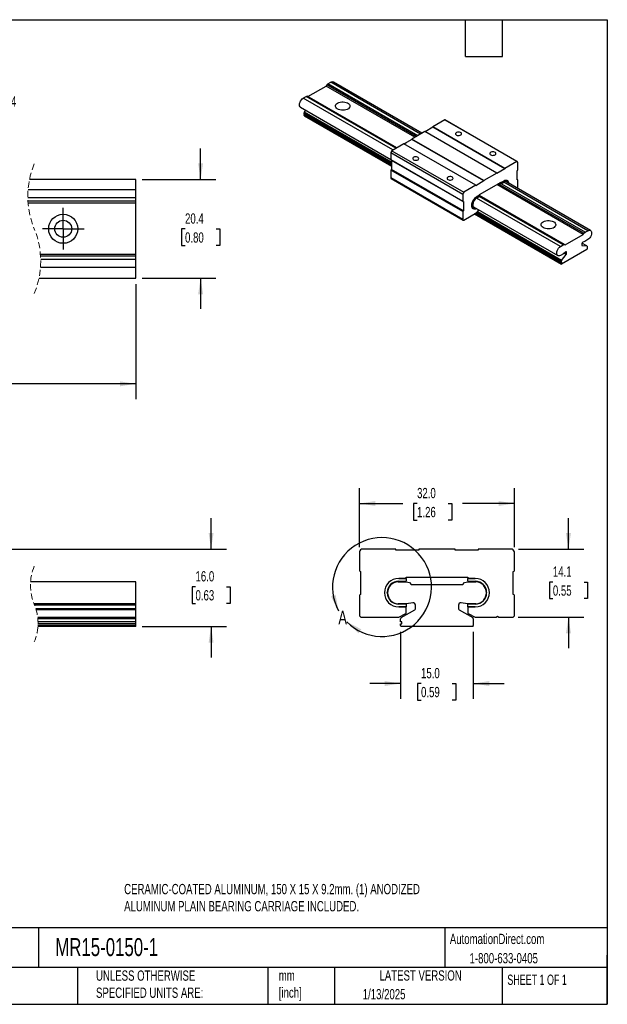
# Model space of a CAD drawing. Header units: millimetres. Extents: x 6 to 273, y 6 to 210.
# Tile 2 of 2: x 152 to 273, y 6 to 210. Entities that reach past the tile are written whole.
import ezdxf

# ---------------------------------------------------------------- set-up
doc = ezdxf.new("R2010")
doc.units = ezdxf.units.MM
for name, pattern in [('SLD-Center', [19.05, 15.24, -1.27, 1.27, -1.27]), ('SLD-Dashed', [1.905, 1.27, -0.635]), ('SLD-Solid', [0])]:
    doc.linetypes.add(name, pattern=pattern)
doc.layers.add('CENTER', color=40, linetype='SLD-Center')
doc.layers.add('DIMENSIONS', color=140, linetype='SLD-Solid', lineweight=25)
doc.layers.add('TEXT', color=140, linetype='SLD-Solid', lineweight=25)
doc.styles.add('SLDTEXTSTYLE0', font='TXT', dxfattribs={"width": 0.7})
doc.styles.add('SLDTEXTSTYLE1', font='TXT', dxfattribs={"width": 0.65})
doc.dimstyles.new('SLDDIMSTYLE0', dxfattribs={"dimtxt": 2.158008, "dimasz": 3.302, "dimexe": 0, "dimexo": 0.0625, "dimgap": 0.539502, "dimtad": 0, "dimtih": 1, "dimtoh": 1, "dimrnd": 1e-09, "dimzin": 4, "dimdsep": 46, "dimtxsty": 'SLDTEXTSTYLE0', "dimsah": 1, "dimcen": 0.09, "dimadec": 0, "dimazin": 1, "dimtfac": 1, "dimtofl": 0, "dimtmove": 0, "dimatfit": 3, "dimfxl": 0, "dimfrac": 2, "dimtolj": 1, "dimtzin": 12, "dimarcsym": 0})
doc.dimstyles.new('SLDDIMSTYLE2', dxfattribs={"dimtxt": 2.158008, "dimasz": 3.302, "dimexe": 0, "dimexo": 0.0625, "dimgap": 0.539502, "dimtad": 0, "dimtih": 1, "dimtoh": 1, "dimrnd": 1e-09, "dimzin": 4, "dimdsep": 46, "dimtxsty": 'SLDTEXTSTYLE0', "dimsah": 1, "dimcen": 0.09, "dimadec": 0, "dimazin": 1, "dimtfac": 1, "dimtmove": 0, "dimatfit": 0, "dimfxl": 0, "dimfrac": 2, "dimtolj": 1, "dimtzin": 12, "dimarcsym": 0})
doc.dimstyles.new('SLDDIMSTYLE3', dxfattribs={"dimtxt": 2.158008, "dimasz": 3.302, "dimexe": 0, "dimexo": 0.0625, "dimgap": 0.539502, "dimtad": 0, "dimtih": 1, "dimtoh": 1, "dimrnd": 1e-09, "dimzin": 12, "dimdsep": 46, "dimtxsty": 'SLDTEXTSTYLE0', "dimsah": 1, "dimcen": 0.09, "dimadec": 0, "dimazin": 3, "dimtfac": 1, "dimtmove": 0, "dimatfit": 0, "dimfxl": 0, "dimfrac": 2, "dimtolj": 1, "dimtzin": 12, "dimarcsym": 0})
doc.dimstyles.new('SLDDIMSTYLE5', dxfattribs={"dimtxt": 2.158008, "dimasz": 3.302, "dimexe": 0, "dimexo": 0.0625, "dimgap": 0.539502, "dimtad": 0, "dimtih": 1, "dimtoh": 1, "dimrnd": 1e-09, "dimzin": 12, "dimdsep": 46, "dimtxsty": 'SLDTEXTSTYLE0', "dimsah": 1, "dimcen": 0, "dimadec": 0, "dimazin": 3, "dimtfac": 1, "dimtofl": 0, "dimtmove": 0, "dimatfit": 3, "dimfxl": 0, "dimfrac": 2, "dimtolj": 1, "dimtzin": 12, "dimarcsym": 0})

# ---------------------------------------------------------------- blocks, each defined once
blk = doc.blocks.new('_D_2')
at = {"layer": 'DIMENSIONS'}
for p, q in [((191.34, 100.3), (191.34, 106.65)), ((137.45, 100.3), (194.51, 100.3)), ((188.13, 92.52), (187.41, 92.52)), ((187.41, 92.52), (187.41, 89.09)), ((194.54, 92.52), (195.27, 92.52)), ((195.27, 92.52), (195.27, 89.09)), ((187.41, 89.09), (188.13, 89.09)), ((195.27, 89.09), (194.54, 89.09)), ((177.11, 84.3), (194.51, 84.3)), ((191.34, 84.3), (191.34, 77.95))]:
    blk.add_line(p, q, dxfattribs=at)
for points in [[(191.34, 100.3), (191.85, 103.6), (190.83, 103.6)], [(191.34, 84.3), (190.83, 81), (191.85, 81)]]:
    blk.add_solid(points, dxfattribs=at)
at = {"layer": 'DIMENSIONS', "char_height": 2.117, "attachment_point": 1, "style": 'SLDTEXTSTYLE0'}
for s, insert in [('16.0', (188.13, 95.74)), ('0.63', (188.13, 91.82))]:
    blk.add_mtext(s, dxfattribs=dict(at, insert=insert))
blk = doc.blocks.new('_D_3')
at = {"layer": 'DIMENSIONS'}
for p, q in [((221.92, 100.72), (221.92, 112.88)), ((253.92, 100.72), (253.92, 112.88)), ((221.92, 109.7), (230.9, 109.7)), ((233.82, 109.7), (233.1, 109.7)), ((233.1, 109.7), (233.1, 106.27)), ((240.24, 109.7), (240.96, 109.7)), ((240.96, 109.7), (240.96, 106.27)), ((253.92, 109.7), (243.16, 109.7)), ((233.1, 106.27), (233.82, 106.27)), ((240.96, 106.27), (240.24, 106.27))]:
    blk.add_line(p, q, dxfattribs=at)
for points in [[(221.92, 109.7), (225.22, 109.2), (225.22, 110.21)], [(253.92, 109.7), (250.62, 110.21), (250.62, 109.2)]]:
    blk.add_solid(points, dxfattribs=at)
at = {"layer": 'DIMENSIONS', "char_height": 2.117, "attachment_point": 1, "style": 'SLDTEXTSTYLE0'}
for s, insert in [('32.0', (233.82, 112.92)), ('1.26', (233.82, 109))]:
    blk.add_mtext(s, dxfattribs=dict(at, insert=insert))
blk = doc.blocks.new('_D_4')
at = {"layer": 'DIMENSIONS'}
for p, q in [((265.04, 100.3), (265.04, 106.65)), ((254.74, 100.3), (268.22, 100.3)), ((261.83, 93.5), (261.11, 93.5)), ((261.11, 93.5), (261.11, 90.07)), ((268.25, 93.5), (268.97, 93.5)), ((268.97, 93.5), (268.97, 90.07)), ((261.11, 90.07), (261.83, 90.07)), ((268.97, 90.07), (268.25, 90.07)), ((254.68, 86.22), (268.22, 86.22)), ((265.04, 86.22), (265.04, 79.87))]:
    blk.add_line(p, q, dxfattribs=at)
for points in [[(265.04, 100.3), (265.55, 103.6), (264.53, 103.6)], [(265.04, 86.22), (264.53, 82.92), (265.55, 82.92)]]:
    blk.add_solid(points, dxfattribs=at)
at = {"layer": 'DIMENSIONS', "char_height": 2.117, "attachment_point": 1, "style": 'SLDTEXTSTYLE0'}
for s, insert in [('14.1', (261.83, 96.71)), ('0.55', (261.83, 92.8))]:
    blk.add_mtext(s, dxfattribs=dict(at, insert=insert))
blk = doc.blocks.new('_D_5')
at = {"layer": 'DIMENSIONS'}
for p, q in [((230.43, 83.23), (230.43, 69.37)), ((245.42, 83.23), (245.42, 69.37)), ((230.43, 72.55), (224.08, 72.55)), ((234.64, 72.55), (233.92, 72.55)), ((233.92, 72.55), (233.92, 69.12)), ((241.05, 72.55), (241.78, 72.55)), ((241.78, 72.55), (241.78, 69.12)), ((245.42, 72.55), (251.77, 72.55)), ((233.92, 69.12), (234.64, 69.12)), ((241.78, 69.12), (241.05, 69.12))]:
    blk.add_line(p, q, dxfattribs=at)
for points in [[(230.43, 72.55), (227.13, 73.06), (227.13, 72.04)], [(245.42, 72.55), (248.72, 72.04), (248.72, 73.06)]]:
    blk.add_solid(points, dxfattribs=at)
at = {"layer": 'DIMENSIONS', "char_height": 2.117, "attachment_point": 1, "style": 'SLDTEXTSTYLE0'}
for s, insert in [('15.0', (234.64, 75.76)), ('0.59', (234.64, 71.85))]:
    blk.add_mtext(s, dxfattribs=dict(at, insert=insert))
blk = doc.blocks.new('_D_6')
at = {"layer": 'DIMENSIONS'}
for p, q in [((35.07, 154.94), (35.07, 131.23)), ((175.84, 154.94), (175.84, 131.23)), ((35.07, 134.4), (101.38, 134.4)), ((104.31, 134.4), (103.58, 134.4)), ((103.58, 134.4), (103.58, 130.97)), ((110.72, 134.4), (111.45, 134.4)), ((111.45, 134.4), (111.45, 130.97)), ((141.78, 134.4), (113.65, 134.4)), ((142.49, 135.81), (141.78, 134.4)), ((143.9, 132.99), (142.49, 135.81)), ((144.61, 134.4), (143.9, 132.99)), ((175.84, 134.4), (144.61, 134.4)), ((103.58, 130.97), (104.31, 130.97)), ((111.45, 130.97), (110.72, 130.97))]:
    blk.add_line(p, q, dxfattribs=at)
for points in [[(35.07, 134.4), (38.37, 133.89), (38.37, 134.91)], [(175.84, 134.4), (172.54, 134.91), (172.54, 133.89)]]:
    blk.add_solid(points, dxfattribs=at)
at = {"layer": 'DIMENSIONS', "char_height": 2.117, "attachment_point": 1, "style": 'SLDTEXTSTYLE0'}
for s, insert in [('150.0', (103.41, 137.61)), ('5.91', (104.31, 133.7))]:
    blk.add_mtext(s, dxfattribs=dict(at, insert=insert))
blk = doc.blocks.new('_D_11')
at = {"layer": 'DIMENSIONS'}
for p, q in [((125.86, 179.94), (135.56, 194.45)), ((135.56, 194.45), (141.11, 194.45))]:
    blk.add_line(p, q, dxfattribs=at)
blk.add_solid([(125.86, 179.94), (128.12, 182.41), (127.28, 182.97)], dxfattribs=at)
at = {"layer": 'DIMENSIONS', "char_height": 2.117, "attachment_point": 1, "style": 'SLDTEXTSTYLE0'}
for s, insert in [('M3-0.5', (143.97, 197.18)), ('THRU X4', (142.7, 193.75))]:
    blk.add_mtext(s, dxfattribs=dict(at, insert=insert))
blk = doc.blocks.new('_D_13')
at = {"layer": 'DIMENSIONS'}
for p, q in [((189.18, 176.6), (189.18, 182.95)), ((177.11, 176.6), (192.35, 176.6)), ((185.97, 166.36), (185.24, 166.36)), ((185.24, 166.36), (185.24, 162.93)), ((192.38, 166.36), (193.11, 166.36)), ((193.11, 166.36), (193.11, 162.93)), ((185.24, 162.93), (185.97, 162.93)), ((193.11, 162.93), (192.38, 162.93)), ((177.11, 156.21), (192.35, 156.21)), ((189.18, 156.21), (189.18, 149.86))]:
    blk.add_line(p, q, dxfattribs=at)
for points in [[(189.18, 176.6), (189.68, 179.9), (188.67, 179.9)], [(189.18, 156.21), (188.67, 152.9), (189.68, 152.9)]]:
    blk.add_solid(points, dxfattribs=at)
at = {"layer": 'DIMENSIONS', "char_height": 2.117, "attachment_point": 1, "style": 'SLDTEXTSTYLE0'}
for s, insert in [('20.4', (185.97, 169.58)), ('0.80', (185.97, 165.66))]:
    blk.add_mtext(s, dxfattribs=dict(at, insert=insert))
blk = doc.blocks.new('SW_CENTERMARKSYMBOL_6')
at = {"layer": 'CENTER', "color": 0}
for p, q in [((0, 2.54), (0, 4.29)), ((0, 0), (0, 2.54)), ((-2.54, 0), (-4.29, 0)), ((0, 0), (-2.54, 0)), ((0, 0), (0, -2.54)), ((0, 0), (2.54, 0)), ((2.54, 0), (4.29, 0)), ((0, -2.54), (0, -4.29))]:
    blk.add_line(p, q, dxfattribs=at)

msp = doc.modelspace()

# ---------------------------------------------------------------- linework, layer by layer
for p, q in [((211.308, 193.697), (215.059, 195.862)), ((215.059, 195.862), (215.194, 196.096)), ((233.381, 185.285), (215.059, 195.862)), ((215.194, 196.096), (215.429, 196.304)), ((233.651, 185.441), (215.194, 196.096)), ((215.429, 196.304), (216.021, 196.625)), ((233.948, 185.613), (215.429, 196.304)), ((234.523, 185.945), (216.021, 196.625)), ((234.825, 186.119), (216.556, 196.666)), ((210.346, 193.349), (210.939, 193.711)), ((228.848, 182.668), (210.346, 193.349)), ((210.939, 193.711), (211.173, 193.774)), ((229.458, 183.02), (210.939, 193.711)), ((229.63, 183.12), (211.173, 193.774)), ((209.812, 191.473), (228.424, 180.728)), ((210.535, 190.087), (210.535, 190.359)), ((228.514, 179.98), (210.535, 190.359)), ((228.514, 179.708), (210.535, 190.087)), ((210.535, 189.932), (210.624, 189.983)), ((228.514, 179.552), (210.535, 189.932)), ((210.535, 189.776), (210.535, 189.932)), ((228.514, 179.397), (210.535, 189.776)), ((210.561, 189.718), (228.514, 179.354)), ((210.579, 190.475), (210.884, 190.854)), ((228.514, 180.121), (210.579, 190.475)), ((210.624, 189.983), (210.624, 190.035)), ((228.514, 179.656), (210.624, 189.983)), ((237.089, 187.34), (235.483, 186.413)), ((251.938, 178.84), (237.089, 187.412)), ((237.089, 187.412), (237.089, 187.34)), ((251.938, 178.767), (237.089, 187.34)), ((239.578, 188.862), (237.09, 187.426)), ((237.09, 187.426), (251.939, 178.854)), ((254.427, 180.29), (239.578, 188.862)), ((254.482, 180.27), (239.633, 188.842)), ((235.409, 186.456), (232.754, 184.923)), ((232.754, 184.923), (247.603, 176.351)), ((250.258, 177.883), (235.409, 186.456)), ((231.072, 183.952), (228.584, 182.516)), ((245.922, 175.38), (231.072, 183.952)), ((232.753, 184.836), (231.147, 183.909)), ((247.602, 176.337), (232.753, 184.909)), ((232.753, 184.909), (232.753, 184.836)), ((247.602, 176.264), (232.753, 184.836)), ((243.274, 173.506), (228.424, 182.078)), ((228.424, 182.078), (228.424, 180.627)), ((228.584, 182.516), (243.434, 173.944)), ((243.274, 172.054), (228.424, 180.627)), ((228.445, 180.58), (243.295, 172.008)), ((228.514, 180.54), (228.514, 178.656)), ((251.938, 178.84), (251.938, 178.767)), ((254.427, 180.29), (251.939, 178.854)), ((254.587, 178.586), (254.587, 180.037)), ((243.274, 169.949), (228.424, 178.521)), ((228.424, 178.521), (228.424, 176.883)), ((243.274, 168.311), (228.424, 176.883)), ((228.514, 178.656), (228.496, 178.646)), ((243.345, 170.074), (228.496, 178.646)), ((243.363, 170.084), (228.514, 178.656)), ((250.258, 177.883), (247.603, 176.351)), ((251.938, 178.767), (250.259, 177.798)), ((250.259, 177.798), (250.259, 177.87)), ((254.497, 178.451), (254.515, 178.461)), ((254.497, 176.511), (254.497, 178.451)), ((175.844, 176.6), (153.891, 176.6)), ((175.844, 174.429), (175.844, 176.6)), ((228.477, 176.767), (243.326, 168.194)), ((245.922, 175.38), (243.434, 173.944)), ((247.602, 176.264), (245.923, 175.295)), ((245.923, 175.295), (245.923, 175.367)), ((246.685, 173.448), (251.175, 176.04)), ((247.602, 176.337), (247.602, 176.264)), ((268.092, 165.247), (250.285, 175.527)), ((268.227, 165.48), (250.555, 175.682)), ((268.462, 165.688), (250.852, 175.854)), ((250.884, 175.872), (251.176, 175.704)), ((251.175, 175.937), (251.086, 175.989)), ((251.719, 176.25), (251.175, 175.937)), ((251.175, 176.04), (251.175, 175.937)), ((251.176, 175.937), (251.719, 176.25)), ((251.176, 175.704), (251.727, 176.022)), ((251.176, 175.704), (251.176, 175.937)), ((269.054, 166.01), (251.719, 176.018)), ((269.589, 166.05), (252.122, 176.134)), ((254.566, 176.527), (254.497, 176.567)), ((254.515, 176.522), (254.497, 176.532)), ((254.515, 176.522), (254.497, 176.511)), ((254.587, 174.842), (254.587, 176.48)), ((175.844, 172.753), (153.536, 172.753)), ((175.844, 174.429), (153.584, 174.429)), ((175.844, 172.753), (175.844, 174.429)), ((175.844, 172.089), (175.844, 172.753)), ((243.274, 173.506), (243.274, 172.054)), ((263.379, 162.734), (246.048, 172.739)), ((246.134, 172.793), (246.685, 173.111)), ((246.685, 173.345), (246.142, 173.031)), ((246.142, 173.031), (246.685, 173.344)), ((263.972, 163.096), (246.654, 173.093)), ((246.685, 173.345), (246.685, 173.448)), ((246.685, 173.344), (246.685, 173.111)), ((264.206, 163.159), (246.685, 173.274)), ((175.844, 172.089), (153.561, 172.089)), ((175.844, 171.708), (153.588, 171.708)), ((175.844, 171.708), (175.844, 172.089)), ((175.844, 161.097), (175.844, 171.708)), ((243.345, 172.013), (243.363, 172.023)), ((243.363, 172.023), (243.363, 170.084)), ((245.309, 171.34), (245.309, 171.365)), ((245.433, 170.909), (262.844, 160.858)), ((243.274, 169.949), (243.274, 168.311)), ((243.363, 170.084), (243.345, 170.074)), ((243.453, 168.207), (246.155, 169.767)), ((245.638, 169.468), (263.594, 159.103)), ((263.567, 159.161), (245.675, 169.49)), ((263.567, 159.316), (245.81, 169.567)), ((263.657, 159.368), (245.9, 169.619)), ((263.567, 159.472), (245.945, 169.645)), ((246.155, 169.767), (246.554, 170.262)), ((263.567, 159.744), (246.171, 169.786)), ((263.612, 159.86), (246.249, 169.883)), ((264.341, 163.081), (268.092, 165.247)), ((268.092, 165.247), (268.227, 165.48)), ((268.227, 165.48), (268.462, 165.688)), ((268.462, 165.688), (269.054, 166.01)), ((263.379, 162.734), (263.972, 163.096)), ((263.972, 163.096), (264.206, 163.159)), ((264.206, 163.159), (264.341, 163.081)), ((267.788, 163.332), (267.788, 163.019)), ((267.833, 162.955), (267.8, 162.974)), ((268.821, 162.866), (267.814, 163.448)), ((268.839, 162.861), (267.816, 163.452)), ((267.833, 162.955), (268.821, 162.866)), ((268.435, 163.796), (267.978, 163.625)), ((269.054, 164.175), (268.435, 163.796)), ((268.866, 162.803), (268.866, 162.219)), ((175.844, 161.097), (156.152, 161.097)), ((175.844, 160.716), (156.178, 160.716)), ((175.844, 160.716), (175.844, 161.097)), ((175.844, 160.053), (175.844, 160.716)), ((263.998, 161.235), (263.379, 160.898)), ((268.828, 162.113), (263.605, 159.098)), ((263.612, 159.86), (264.6, 161.088)), ((264.455, 161.592), (263.998, 161.235)), ((264.6, 161.088), (264.146, 161.35)), ((264.645, 161.204), (264.251, 161.432)), ((264.645, 161.517), (264.483, 161.611)), ((264.645, 161.204), (264.645, 161.517)), ((175.844, 160.053), (156.204, 160.053)), ((175.844, 158.377), (175.844, 160.053)), ((263.567, 159.472), (263.567, 159.744)), ((263.657, 159.524), (263.567, 159.472)), ((263.567, 159.316), (263.657, 159.368)), ((263.567, 159.161), (263.567, 159.316)), ((263.657, 159.368), (263.657, 159.524)), ((175.844, 158.377), (156.155, 158.377)), ((175.844, 156.206), (175.844, 158.377)), ((155.849, 156.206), (175.844, 156.206)), ((229.413, 100.298), (222.376, 100.298)), ((229.416, 100.087), (229.416, 100.264)), ((234.165, 100.087), (229.416, 100.087)), ((234.165, 100.264), (234.165, 100.087)), ((241.677, 100.298), (234.168, 100.298)), ((241.68, 100.087), (241.68, 100.264)), ((246.43, 100.087), (241.68, 100.087)), ((246.43, 100.264), (246.43, 100.087)), ((253.469, 100.298), (246.432, 100.298)), ((221.923, 99.452), (221.923, 95.896)), ((253.923, 95.896), (253.923, 99.452)), ((222.126, 95.692), (222.177, 95.692)), ((222.177, 95.692), (222.177, 90.943)), ((253.669, 95.692), (253.719, 95.692)), ((253.669, 90.943), (253.669, 95.692)), ((175.844, 93.523), (154.112, 93.523)), ((175.844, 93.572), (154.115, 93.572)), ((175.844, 93.523), (175.844, 93.572)), ((175.844, 89.027), (175.844, 93.523)), ((229.896, 93.523), (231.573, 93.572)), ((230.013, 93.661), (231.572, 93.661)), ((231.573, 94.232), (230.036, 94.232)), ((230.036, 94.232), (231.572, 94.232)), ((231.572, 94.232), (231.572, 93.661)), ((231.573, 94.486), (244.273, 94.486)), ((231.573, 94.232), (231.573, 94.486)), ((231.573, 93.572), (232.236, 93.395)), ((243.609, 93.395), (244.273, 93.572)), ((244.273, 94.486), (244.273, 94.232)), ((245.809, 94.232), (244.273, 94.232)), ((244.273, 94.232), (245.809, 94.232)), ((244.273, 93.661), (244.273, 94.232)), ((244.273, 93.661), (245.832, 93.661)), ((244.273, 93.572), (245.949, 93.523)), ((232.236, 93.395), (232.617, 93.014)), ((232.617, 93.014), (243.228, 93.014)), ((243.228, 93.014), (243.609, 93.395)), ((221.923, 90.739), (221.923, 86.726)), ((222.177, 90.943), (222.126, 90.943)), ((227.681, 91.268), (227.681, 91.329)), ((248.164, 91.329), (248.164, 91.268)), ((253.719, 90.943), (253.669, 90.943)), ((253.923, 86.726), (253.923, 90.739)), ((175.844, 89.027), (154.832, 89.027)), ((175.844, 88.975), (154.853, 88.975)), ((175.844, 88.753), (154.944, 88.753)), ((175.844, 87.986), (155.211, 87.986)), ((175.844, 87.766), (155.275, 87.766)), ((175.844, 88.975), (175.844, 89.027)), ((175.844, 88.753), (175.844, 88.975)), ((175.844, 87.986), (175.844, 88.753)), ((175.844, 87.766), (175.844, 87.986)), ((175.844, 86.153), (175.844, 87.766)), ((231.649, 88.975), (229.896, 89.027)), ((231.572, 88.935), (230.013, 88.935)), ((230.036, 88.365), (231.572, 88.365)), ((231.572, 88.365), (230.036, 88.365)), ((230.557, 86.153), (233.351, 87.766)), ((231.572, 88.935), (231.572, 88.365)), ((231.573, 87.201), (231.573, 88.352)), ((232.941, 89.203), (231.649, 88.975)), ((233.478, 87.986), (233.478, 88.753)), ((242.368, 88.753), (242.368, 87.986)), ((242.495, 87.766), (245.289, 86.153)), ((244.196, 88.975), (242.904, 89.203)), ((245.949, 89.027), (244.196, 88.975)), ((244.273, 88.365), (244.273, 88.935)), ((245.832, 88.935), (244.273, 88.935)), ((244.273, 88.365), (245.809, 88.365)), ((245.809, 88.365), (244.273, 88.365)), ((244.273, 88.352), (244.273, 87.201)), ((175.844, 86.153), (155.589, 86.153)), ((175.844, 85.933), (155.611, 85.933)), ((175.844, 85.933), (175.844, 86.153)), ((175.844, 85.267), (175.844, 85.933)), ((222.431, 86.218), (230.074, 86.218)), ((230.074, 86.218), (231.471, 87.025)), ((230.43, 85.267), (230.43, 85.933)), ((244.374, 87.025), (245.771, 86.218)), ((245.416, 85.933), (245.416, 84.505)), ((245.771, 86.218), (250.163, 86.218)), ((250.163, 86.218), (250.417, 86.472)), ((250.417, 86.472), (250.671, 86.218)), ((250.671, 86.218), (253.415, 86.218)), ((175.844, 84.298), (155.625, 84.298)), ((175.844, 84.505), (155.638, 84.505)), ((175.844, 85.267), (155.648, 85.267)), ((175.844, 84.886), (155.65, 84.886)), ((175.844, 84.886), (175.844, 85.267)), ((175.844, 84.505), (175.844, 84.886)), ((175.844, 84.298), (175.844, 84.505)), ((230.684, 85.267), (230.43, 85.267)), ((230.43, 84.505), (230.43, 84.886)), ((230.43, 84.886), (230.684, 84.886)), ((245.309, 84.298), (230.537, 84.298)), ((230.684, 84.886), (230.684, 85.267))]:
    msp.add_line(p, q)
at = {"flags": 128}
for points in [[(209.812, 191.473), (209.802, 191.479), (209.68, 191.597), (209.604, 191.771), (209.579, 191.988), (209.604, 192.236), (209.68, 192.497), (209.802, 192.755), (209.96, 192.993), (210.146, 193.195), (210.346, 193.349)], [(217.426, 192.33), (217.679, 192.447), (217.97, 192.531), (218.284, 192.576), (218.609, 192.581), (218.927, 192.546), (219.225, 192.472), (219.489, 192.362), (219.705, 192.223), (219.865, 192.06), (219.96, 191.881), (219.986, 191.694), (219.943, 191.509), (219.831, 191.333), (219.656, 191.175), (219.427, 191.043), (219.153, 190.942), (218.849, 190.877), (218.528, 190.852), (218.204, 190.867), (217.894, 190.922), (217.612, 191.015), (217.37, 191.14), (217.181, 191.292), (217.053, 191.464), (216.992, 191.648), (217.001, 191.835), (217.079, 192.016), (217.223, 192.184), (217.426, 192.33)], [(239.633, 188.842), (239.613, 188.852), (239.578, 188.862)], [(241.945, 185.742), (242.113, 185.673), (242.31, 185.639), (242.515, 185.644), (242.707, 185.687), (242.864, 185.764), (242.969, 185.866), (243.012, 185.982), (242.986, 186.1), (242.896, 186.207), (242.75, 186.29), (242.566, 186.343), (242.361, 186.357), (242.16, 186.333), (241.983, 186.272), (241.85, 186.182), (241.775, 186.071), (241.767, 185.952), (241.826, 185.838), (241.945, 185.742)], [(231.424, 184.069), (231.568, 184.166), (231.736, 184.25)], [(233.106, 180.639), (233.274, 180.57), (233.471, 180.536), (233.677, 180.541), (233.868, 180.584), (234.025, 180.661), (234.131, 180.763), (234.173, 180.879), (234.147, 180.997), (234.057, 181.104), (233.912, 181.188), (233.727, 181.24), (233.523, 181.255), (233.321, 181.23), (233.144, 181.17), (233.011, 181.079), (232.937, 180.968), (232.928, 180.85), (232.987, 180.736), (233.106, 180.639)], [(249.016, 181.66), (249.184, 181.591), (249.381, 181.557), (249.587, 181.562), (249.778, 181.605), (249.935, 181.682), (250.041, 181.784), (250.083, 181.9), (250.057, 182.018), (249.967, 182.124), (249.821, 182.208), (249.637, 182.261), (249.432, 182.275), (249.231, 182.251), (249.054, 182.19), (248.921, 182.099), (248.847, 181.989), (248.838, 181.87), (248.897, 181.756), (249.016, 181.66)], [(240.177, 176.557), (240.345, 176.488), (240.542, 176.454), (240.748, 176.459), (240.939, 176.502), (241.096, 176.579), (241.202, 176.681), (241.244, 176.797), (241.218, 176.915), (241.128, 177.022), (240.983, 177.106), (240.798, 177.158), (240.594, 177.173), (240.392, 177.148), (240.215, 177.088), (240.083, 176.997), (240.008, 176.886), (239.999, 176.768), (240.058, 176.654), (240.177, 176.557)], [(252.751, 175.771), (252.73, 175.903), (252.653, 176.112), (252.53, 176.267), (252.365, 176.362), (252.169, 176.392), (251.95, 176.354), (251.719, 176.25)], [(246.142, 173.031), (245.911, 172.868), (245.692, 172.653), (245.495, 172.396), (245.331, 172.112), (245.207, 171.813), (245.131, 171.516), (245.105, 171.234), (245.131, 170.983), (245.207, 170.774), (245.331, 170.618), (245.495, 170.523), (245.692, 170.494), (245.911, 170.532), (246.017, 170.572)], [(246.017, 170.572), (245.911, 170.532), (245.692, 170.494), (245.495, 170.523), (245.331, 170.618), (245.207, 170.774), (245.131, 170.983), (245.105, 171.234), (245.131, 171.516), (245.207, 171.813), (245.331, 172.112), (245.495, 172.396), (245.692, 172.653), (245.911, 172.868), (246.142, 173.031)], [(259.853, 167.838), (260.106, 167.955), (260.396, 168.038), (260.711, 168.084), (261.035, 168.089), (261.354, 168.053), (261.652, 167.979), (261.915, 167.87), (262.132, 167.731), (262.291, 167.568), (262.387, 167.389), (262.413, 167.202), (262.369, 167.017), (262.257, 166.841), (262.083, 166.683), (261.853, 166.551), (261.58, 166.45), (261.275, 166.385), (260.954, 166.36), (260.631, 166.375), (260.321, 166.43), (260.038, 166.522), (259.797, 166.647), (259.608, 166.799), (259.479, 166.971), (259.418, 167.155), (259.427, 167.342), (259.505, 167.524), (259.65, 167.692), (259.853, 167.838)], [(269.054, 166.01), (269.255, 166.088), (269.44, 166.099), (269.599, 166.044), (269.72, 165.926), (269.796, 165.753), (269.822, 165.535), (269.796, 165.288), (269.72, 165.027), (269.599, 164.769), (269.44, 164.531), (269.255, 164.328), (269.054, 164.175)], [(263.379, 160.898), (263.179, 160.821), (262.993, 160.809), (262.835, 160.864), (262.713, 160.982), (262.637, 161.155), (262.611, 161.373), (262.637, 161.62), (262.713, 161.882), (262.835, 162.14), (262.993, 162.378), (263.179, 162.58), (263.379, 162.734)], [(264.645, 161.517), (264.641, 161.555), (264.63, 161.587), (264.612, 161.612), (264.587, 161.627), (264.558, 161.633), (264.525, 161.628), (264.49, 161.614), (264.455, 161.592)]]:
    msp.add_lwpolyline(points, dxfattribs=at)
for radius in [3, 1.75]:
    msp.add_circle((160.845, 166.403), radius)
for centre, radius, start, end in [((216.324, 196.17), 0.547, 64.96702, 123.62612), ((210.599, 189.77), 0.0651, 174.99323, 233.69459), ((210.729, 190.35), 0.195, 140.22793, 177.36071), ((237.196, 187.412), 0.108, 172.35979, 179.85438), ((232.86, 184.909), 0.108, 172.35979, 179.85438), ((229.195, 182.045), 0.771, 142.30408, 177.49932), ((228.473, 180.62), 0.0487, 172.74417, 235.94365), ((252.046, 178.84), 0.108, 172.35979, 179.85438), ((254.361, 180.071), 0.229, 351.55029, 73.16568), ((228.545, 176.868), 0.122, 172.74417, 235.94365), ((228.58, 178.514), 0.156, 122.60548, 177.39452), ((250.174, 177.871), 0.0843, 359.81415, 8.63325), ((254.431, 178.593), 0.156, 302.60548, 357.39452), ((245.838, 175.367), 0.0843, 359.81415, 8.63325), ((247.71, 176.336), 0.108, 172.35979, 179.85438), ((252.12, 175.765), 0.63, 0.54189, 129.60641), ((252.051, 175.629), 0.509, 38.22279, 129.50109), ((254.543, 176.487), 0.0444, 350.78596, 129.20329), ((254.253, 174.849), 0.334, 338.10854, 358.77424), ((244.044, 173.472), 0.771, 142.30408, 177.49932), ((247.1, 171.283), 1.792, 122.60548, 177.39452), ((243.317, 172.047), 0.0444, 170.78596, 309.20329), ((245.818, 171.257), 0.515, 170.72942, 256.67458), ((243.429, 169.942), 0.156, 122.60548, 177.39452), ((243.383, 168.293), 0.111, 170.78596, 309.20329), ((267.843, 163.01), 0.0559, 170.74812, 259.45322), ((268.127, 163.32), 0.339, 116.11387, 178.1025), ((268.811, 162.812), 0.0559, 350.74812, 79.45322), ((264.45, 161.213), 0.195, 320.22793, 357.36071), ((268.674, 162.228), 0.192, 323.28317, 357.57152), ((263.762, 159.735), 0.195, 140.22793, 177.36071), ((263.625, 159.153), 0.058, 171.95663, 250.23483), ((222.939, 99.452), 1.016, 123.64359, 180), ((229.212, 100.264), 0.203, 0, 9.35204), ((234.369, 100.264), 0.203, 170.64796, 180), ((241.477, 100.264), 0.203, 0, 9.35204), ((246.633, 100.264), 0.203, 170.64796, 180), ((252.907, 99.452), 1.016, 0, 56.35641), ((222.126, 95.896), 0.203, 180, 270), ((253.719, 95.896), 0.203, 270, 0), ((230.036, 91.298), 2.934, 90, 270), ((230.036, 91.298), 2.934, 90, 270), ((230.013, 91.329), 2.332, 90, 180), ((229.975, 91.275), 2.249, 92.00902, 267.99098), ((245.809, 91.298), 2.934, 270, 90), ((245.809, 91.298), 2.934, 270, 90), ((245.832, 91.329), 2.332, 0, 90), ((245.87, 91.275), 2.249, 272.00902, 87.99098), ((222.126, 90.739), 0.203, 90, 180), ((230.013, 91.268), 2.332, 180, 270), ((245.832, 91.268), 2.332, 270, 0), ((253.719, 90.739), 0.203, 0, 90), ((231.369, 88.352), 0.203, 0, 3.58332), ((233.02, 88.753), 0.457, 0, 100), ((233.224, 87.986), 0.254, 300, 0), ((242.825, 88.753), 0.457, 80, 180), ((242.622, 87.986), 0.254, 180, 240), ((244.476, 88.352), 0.203, 176.41668, 180), ((222.431, 86.726), 0.508, 180, 270), ((230.684, 85.933), 0.254, 120, 180), ((231.369, 87.201), 0.203, 300, 0), ((244.476, 87.201), 0.203, 180, 240), ((245.162, 85.933), 0.254, 0, 60), ((253.415, 86.726), 0.508, 270, 0), ((230.684, 84.505), 0.254, 180, 234.64233), ((245.162, 84.505), 0.254, 305.35767, 0)]:
    msp.add_arc(centre, radius, start, end)
at = {"color": 7, "linetype": 'SLD-Dashed', "lineweight": 18}
for centre, radius, start, end in [((170.916, 173.089), 17.383, 157.38014, 202.61986), ((138.824, 159.717), 17.383, 337.38014, 22.61986), ((164.245, 92.841), 10.156, 157.38014, 202.61986), ((145.495, 85.029), 10.156, 337.38014, 22.61986)]:
    msp.add_arc(centre, radius, start, end, dxfattribs=at)
at = {"layer": 'TEXT'}
for p, q in [((6.35, 209.55), (273.05, 209.55)), ((243.84, 201.93), (243.84, 209.55)), ((251.46, 201.93), (251.46, 209.55)), ((273.05, 209.55), (273.05, 6.35)), ((243.84, 201.93), (251.46, 201.93)), ((273.05, 22.126), (6.35, 22.126)), ((155.759, 22.126), (155.759, 13.97)), ((239.575, 22.126), (239.575, 13.97)), ((273.05, 6.35), (273.05, 16.51)), ((273.05, 13.97), (6.35, 13.97)), ((163.78, 13.97), (163.78, 6.35)), ((203.024, 13.97), (203.024, 6.35)), ((216.812, 13.97), (216.812, 6.35)), ((251.349, 13.97), (251.349, 6.35)), ((6.35, 6.35), (273.05, 6.35))]:
    msp.add_line(p, q, dxfattribs=at)
msp.add_arc((226.59, 92.463), 10.2, 224.91823, 208.57777, dxfattribs=at)
for points in [[(217.632, 87.584), (217.015, 90.867), (216.057, 90.53)], [(219.367, 85.261), (221.744, 82.914), (222.34, 83.737)]]:
    msp.add_solid(points, dxfattribs=at)

# ---------------------------------------------------------------- block references
at = {"layer": 'CENTER'}
msp.add_blockref('SW_CENTERMARKSYMBOL_6', (160.845, 166.403), dxfattribs=at)

# ---------------------------------------------------------------- texts
at = {"layer": 'TEXT'}
for s, insert, char_height, attachment_point, style in [('A', (217.591, 87.584), 2.822, 1, 'SLDTEXTSTYLE0'), ('CERAMIC-COATED ALUMINUM, 150 X 15 X 9.2mm. (1) ANODIZED ^JALUMINUM PLAIN BEARING CARRIAGE INCLUDED.', (173.412, 31.188), 2.11667, 1, 'SLDTEXTSTYLE0'), ('AutomationDirect.com', (240.577, 20.902), 2.11667, 1, 'SLDTEXTSTYLE0'), ('MR15-0150-1', (159.208, 20.011), 3.70417, 1, 'SLDTEXTSTYLE0'), ('1-800-633-0405', (244.644, 16.924), 2.11667, 1, 'SLDTEXTSTYLE0'), ('METRIC UNITS USED ^JFOR PART DESIGN', (127.604, 13.546), 2.11667, 1, 'SLDTEXTSTYLE0'), ('UNLESS OTHERWISE ^JSPECIFIED UNITS ARE:', (167.608, 13.331), 2.11667, 1, 'SLDTEXTSTYLE0'), ('mm^J[inch]', (205.299, 13.36), 2.1167, 1, 'SLDTEXTSTYLE0'), ('LATEST VERSION', (234.552, 13.364), 2.11667, 2, 'SLDTEXTSTYLE0'), ('SHEET 1 OF 1', (252.441, 12.483), 2.11667, 1, 'SLDTEXTSTYLE1'), ('1/13/2025', (222.613, 9.503), 2.1167, 1, 'SLDTEXTSTYLE0')]:
    msp.add_mtext(s, dxfattribs=dict(at, insert=insert, char_height=char_height, attachment_point=attachment_point, style=style))

# ---------------------------------------------------------------- dimensions: what is measured, and where the dimension line sits
at = {"layer": 'DIMENSIONS'}
dim = msp.add_diameter_dim_2p(p1=(124.475, 177.863), p2=(125.864, 179.942), text='M3-0.5\\PTHRU X4', dimstyle='SLDDIMSTYLE5', override={"dimpost": '<>'}, dxfattribs=at)
dim.commit()
dim.dimension.update_dxf_attribs({"geometry": '_D_11', "text_midpoint": (149.005, 194.454), "dimtype": 163})
for base, p1, p2, dimstyle, picture, middle in [((189.175, 156.206), (175.844, 176.6), (175.844, 156.206), 'SLDDIMSTYLE3', '_D_13', (189.175, 166.364)), ((191.338, 100.298), (175.844, 84.298), (136.177, 100.298), 'SLDDIMSTYLE2', '_D_2', (191.338, 92.524)), ((265.04, 86.218), (253.469, 100.298), (253.415, 86.218), 'SLDDIMSTYLE3', '_D_4', (265.04, 93.498))]:
    dim = msp.add_linear_dim(base=base, p1=p1, p2=p2, angle=90, dimstyle=dimstyle, dxfattribs=at)
    dim.commit()
    dim.dimension.update_dxf_attribs({"geometry": picture, "text_midpoint": middle, "dimtype": 160})
dim = msp.add_linear_dim(base=(175.844, 134.403), p1=(35.07, 156.206), p2=(175.844, 156.206), text='150.0', dimstyle='SLDDIMSTYLE0', dxfattribs=at)
dim.commit()
dim.dimension.update_dxf_attribs({"geometry": '_D_6', "text_midpoint": (107.515, 134.403), "dimtype": 160})
for base, p1, p2, dimstyle, picture, middle in [((221.923, 109.704), (253.923, 99.452), (221.923, 99.452), 'SLDDIMSTYLE0', '_D_3', (237.029, 109.704)), ((245.416, 72.549), (230.43, 84.505), (245.416, 84.505), 'SLDDIMSTYLE2', '_D_5', (237.847, 72.549))]:
    dim = msp.add_linear_dim(base=base, p1=p1, p2=p2, dimstyle=dimstyle, dxfattribs=at)
    dim.commit()
    dim.dimension.update_dxf_attribs({"geometry": picture, "text_midpoint": middle, "dimtype": 160})

doc.saveas('drawing.dxf')
